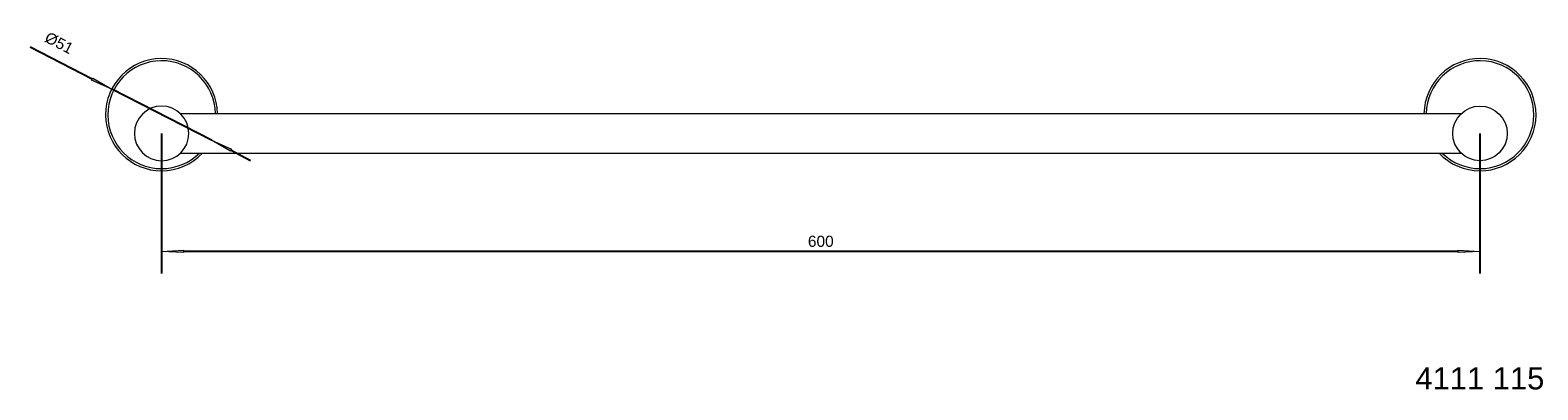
# Model space of a CAD drawing. Header units: millimetres. Extents: x 315 to 1001, y 159 to 323.
import ezdxf

# ---------------------------------------------------------------- set-up
doc = ezdxf.new("R2010")
doc.units = ezdxf.units.MM
doc.header["$LTSCALE"] = 254
doc.header["$PDMODE"] = 1
doc.header["$PDSIZE"] = -2
doc.layers.get('0').update_dxf_attribs({"lineweight": 5})
for name, color, linetype, lineweight in [('1', 7, 'Continuous', 5), ('Bemaßung', 7, 'Continuous', 5), ('Keine', 7, 'Continuous', 5)]:
    doc.layers.add(name, color=color, linetype=linetype, lineweight=lineweight)
doc.styles.add('Arial', font='Arial')
doc.dimstyles.new('ST', dxfattribs={"dimtxt": 5.034433, "dimasz": 9.99939, "dimexe": 10, "dimexo": 0, "dimgap": 5, "dimtad": 1, "dimdec": 0, "dimdsep": 46, "dimtxsty": 'Arial', "dimblk": 'VW_FILLEDARROW', "dimblk1": 'VW_FILLEDARROW', "dimblk2": 'VW_FILLEDARROW', "dimcen": 0, "dimadec": 3, "dimazin": 0, "dimtfac": 1, "dimtdec": 0, "dimtix": 1, "dimtmove": 0, "dimatfit": 0, "dimldrblk": 'VW_FILLEDARROW-1', "dimfxl": 1, "dimfrac": 2, "dimtolj": 1, "dimarcsym": 0})

# ---------------------------------------------------------------- blocks, each defined once
blk = doc.blocks.new('VW_FILLEDARROW')
at = {"linetype": 'Continuous', "lineweight": 0}
blk.add_hatch(color=0, dxfattribs=at).paths.add_polyline_path([(-1, 0.052), (0, 0), (-1, -0.052)])
at = {"color": 0, "lineweight": 5, "flags": 128}
blk.add_lwpolyline([(-1, 0.052), (0, 0), (-1, -0.052)], close=True, dxfattribs=at)
blk = doc.blocks.new('*D1')
at = {"layer": 'Bemaßung', "color": 0, "lineweight": -2}
for p, q in [((374.9, 275.62), (374.9, 212)), ((974.9, 275.62), (974.9, 212)), ((964.9, 222), (384.9, 222))]:
    blk.add_line(p, q, dxfattribs=at)
at = {"layer": 'Defpoints', "color": 0}
for p in [(374.9, 275.62), (974.9, 275.62), (374.9, 222)]:
    blk.add_point(p, dxfattribs=at)
at = {"layer": 'Bemaßung', "color": 0, "lineweight": -2, "xscale": 9.999389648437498, "yscale": 9.999389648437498, "zscale": 9.999389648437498, "rotation": 180}
blk.add_blockref('VW_FILLEDARROW', (374.9, 222), dxfattribs=at)
at = {"layer": 'Bemaßung', "color": 0, "lineweight": -2, "xscale": 9.999389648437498, "yscale": 9.999389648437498, "zscale": 9.999389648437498}
blk.add_blockref('VW_FILLEDARROW', (974.9, 222), dxfattribs=at)
at = {"layer": 'Bemaßung', "color": 0, "insert": (674.9, 226.57), "char_height": 5.034, "attachment_point": 5, "style": 'Arial'}
blk.add_mtext('\\A1;600', dxfattribs=at)
blk = doc.blocks.new('VW_FILLEDARROW-1')
at = {"linetype": 'Continuous', "lineweight": 0}
blk.add_hatch(color=0, dxfattribs=at).paths.add_polyline_path([(-1, 0.052), (0, 0), (-1, -0.052)])
at = {"color": 0, "lineweight": 5, "flags": 128}
blk.add_lwpolyline([(-1, 0.052), (0, 0), (-1, -0.052)], close=True, dxfattribs=at)
blk = doc.blocks.new('*D2')
at = {"layer": 'Bemaßung', "color": 0, "lineweight": -2}
for p, q in [((343.3, 300.3), (315.08, 314.76)), ((397.59, 272.5), (352.2, 295.75)), ((406.49, 267.94), (415.39, 263.38))]:
    blk.add_line(p, q, dxfattribs=at)
at = {"layer": 'Defpoints', "color": 0}
for p in [(352.2, 295.75), (397.59, 272.5)]:
    blk.add_point(p, dxfattribs=at)
at = {"layer": 'Bemaßung', "color": 0, "lineweight": -2, "xscale": 9.999389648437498, "yscale": 9.999389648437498, "zscale": 9.999389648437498}
for p, rotation in [((352.2, 295.75), 332.8818951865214), ((397.59, 272.5), 152.8818951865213)]:
    blk.add_blockref('VW_FILLEDARROW-1', p, dxfattribs=dict(at, rotation=rotation))
at = {"layer": 'Bemaßung', "color": 0, "insert": (328.25, 316.67), "char_height": 5.034, "attachment_point": 5, "rotation": 332.8819, "style": 'Arial'}
blk.add_mtext('\\A1;%%c51', dxfattribs=at)

msp = doc.modelspace()

# ---------------------------------------------------------------- linework, layer by layer
at = {"layer": '1', "color": 7}
for p, q in [((966.27, 284.57), (383.53, 284.57)), ((383.48, 266.67), (966.32, 266.67))]:
    msp.add_line(p, q, dxfattribs=at)
at = {"layer": '1', "color": 7, "extrusion": (0, 0, -1)}
msp.add_circle((-374.9, 275.62), 12.4, dxfattribs=at)
at = {"layer": '1', "color": 7}
msp.add_circle((974.9, 275.62), 12.4, dxfattribs=at)
for centre, radius, start, end in [((374.9, 284.12), 25.5, 1.0125, 270), ((974.9, 284.12), 25.5, 270, 178.99312), ((374.9, 284.12), 24.5, 1.05188, 270), ((974.9, 284.12), 24.5, 270, 178.9425), ((374.9, 284.12), 24.5, 270, 314.57813), ((374.9, 284.12), 25.5, 270, 316.8225), ((974.9, 284.12), 25.5, 223.18312, 270), ((974.9, 284.12), 24.5, 225.41625, 270)]:
    msp.add_arc(centre, radius, start, end, dxfattribs=at)

# ---------------------------------------------------------------- texts
at = {"layer": 'Keine', "insert": (945.52, 169.37), "char_height": 10.069, "width": 59.3828, "attachment_point": 1, "line_spacing_factor": 0.970891, "style": 'Arial'}
msp.add_mtext('4111 115', dxfattribs=at)

# ---------------------------------------------------------------- dimensions: what is measured, and where the dimension line sits
at = {"layer": 'Bemaßung'}
dim = msp.add_diameter_dim_2p(p1=(397.59, 272.5), p2=(352.2, 295.75), dimstyle='ST', override={"dimgap": 5, "dimpost": '', "dimtxsty": 'Arial', "dimblk": 'VW_FILLEDARROW-1', "dimse1": 1, "dimse2": 1, "dimtix": 0, "dimatfit": 0}, dxfattribs=at)
dim.commit()
dim.dimension.update_dxf_attribs({"geometry": '*D2', "text_midpoint": (324.74, 309.81), "dimtype": 163})
dim = msp.add_linear_dim(base=(374.9, 222), p1=(974.9, 275.62), p2=(374.9, 275.62), dimstyle='ST', override={"dimgap": 2, "dimdec": 1, "dimpost": '<>', "dimtxsty": 'Arial', "dimtmove": 2}, dxfattribs=at)
dim.commit()
dim.dimension.update_dxf_attribs({"geometry": '*D1', "text_midpoint": (674.9, 226.57)})

doc.saveas('drawing.dxf')
